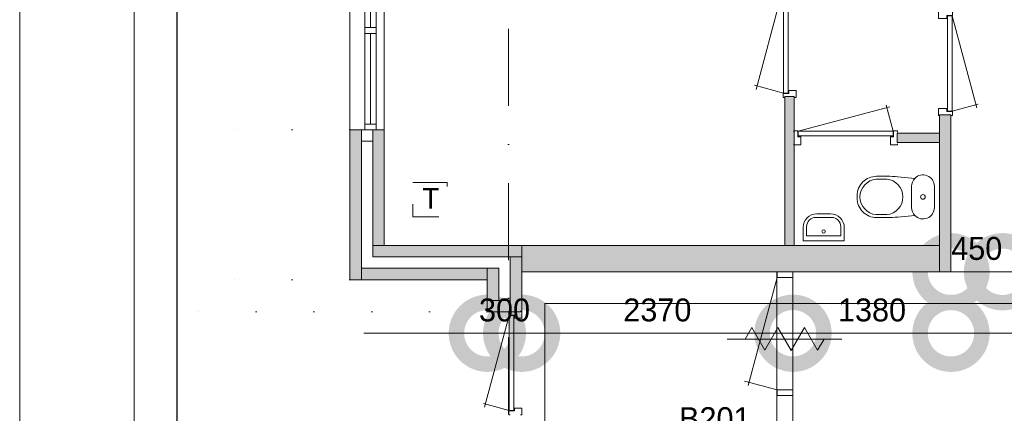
# Model space of a CAD drawing. Header units: millimetres. Extents: x 0 to 84100, y 0 to 59400.
# Tile 4 of 39: x 0 to 8601, y 16955 to 20392. Entities that reach past the tile are written whole.
import ezdxf
from ezdxf.enums import TextEntityAlignment as Align
from ezdxf.xclip import XClip

# ---------------------------------------------------------------- set-up
doc = ezdxf.new("R2010")
doc.units = ezdxf.units.MM
doc.header["$PDMODE"] = 3
doc.header["$PDSIZE"] = 1
for name, pattern in [('DGN1', [504.6, 0, -504.6]), ('DGN2', [672.8, 336.4, -336.4]), ('DGN4', [1345.6, 672.8, -336.4, 0, -336.4])]:
    doc.linetypes.add(name, pattern=pattern)
for name, color, linetype in [('12', 7, 'Continuous'), ('16', 7, 'Continuous'), ('17', 7, 'Continuous'), ('29', 7, 'Continuous'), ('30', 7, 'Continuous'), ('31', 7, 'Continuous'), ('32', 7, 'Continuous'), ('33', 7, 'Continuous'), ('40', 7, 'Continuous'), ('48', 7, 'Continuous'), ('56', 7, 'Continuous'), ('58', 7, 'Continuous'), ('62', 7, 'Continuous'), ('KADER', 7, 'Continuous'), ('TRAP', 7, 'Continuous')]:
    doc.layers.add(name, color=color, linetype=linetype)
doc.styles.add('dgn001', font='dgn001.shx')
doc.styles.add('dgn003', font='dgn003.shx')
doc.styles.get("Standard").update_dxf_attribs({"font": 'arial.ttf'})
doc.dimstyles.get("Standard").update_dxf_attribs({"dimtxt": 0.18, "dimasz": 0.18, "dimexe": 0.18, "dimexo": 0.0625, "dimgap": 0.09, "dimtad": 0, "dimtih": 1, "dimtoh": 1, "dimdec": 4, "dimzin": 0, "dimdsep": 46, "dimtxsty": 'Standard', "dimcen": 0.09, "dimadec": 0, "dimazin": 0, "dimtfac": 1, "dimtdec": 4, "dimtofl": 0, "dimtmove": 0, "dimatfit": 3, "dimfxl": 1, "dimtolj": 1, "dimtzin": 0, "dimarcsym": 0})

# ---------------------------------------------------------------- blocks, each defined once
blk = doc.blocks.new('AnonymousCell15')
at = {"layer": 'TRAP', "color": 1, "linetype": 'DGN2', "lineweight": 0, "flags": 128}
blk.add_lwpolyline([(-150, 139), (150, 139), (150, -161), (-150, -161), (-150, 139)], dxfattribs=at)
at = {"layer": 'TRAP', "color": 1, "linetype": 'DGN2', "lineweight": 0, "style": 'dgn001'}
blk.add_text('T', height=180, dxfattribs=at).set_placement((-68, -90.01))
blk = doc.blocks.new('830R10154')
at = {"layer": '33', "color": 1, "linetype": 'Continuous', "lineweight": 0}
for p, q in [((108, 868), (322.82, 66.28)), ((108, 38), (336.87, 99.32))]:
    blk.add_line(p, q, dxfattribs=at)
at = {"layer": '33', "color": 92, "linetype": 'Continuous', "lineweight": 13, "true_color": 0x00e100, "flags": 128}
for points in [[(100, 906), (111, 906), (111, 871), (61, 871), (61, 846), (-11, 846), (-11, 906), (0, 906)], [(100, 0), (111, 0), (111, 35), (61, 35), (61, 60), (-11, 60), (-11, 0), (0, 0)]]:
    blk.add_lwpolyline(points, dxfattribs=at)
at = {"layer": '33', "color": 2, "linetype": 'Continuous', "lineweight": 13, "true_color": 0xf0f000, "flags": 128}
blk.add_lwpolyline([(108, 868), (108, 38), (68, 38), (68, 868), (108, 868)], dxfattribs=at)
blk = doc.blocks.new('CLOS0251')
at = {"layer": '40', "color": 7, "linetype": 'Continuous', "lineweight": 0}
for p, q in [((-527.8, 155), (-435.5, 155)), ((-220, 92.5), (-220, -92.5)), ((-670, 1.1), (-670, -0.8)), ((-527.8, -155), (-435.8, -155))]:
    blk.add_line(p, q, dxfattribs=at)
at = {"layer": '40', "color": 7, "linetype": 'Continuous', "lineweight": 0, "flags": 128}
for points in [[(-338.3, 175.7), (-191.9, 162), (-191.9, 162, -0.674333), (-20, 92.5), (-20, 92.5), (-20, -92.5), (-20, -92.5, -0.674333), (-191.9, -162), (-191.9, -162), (-338.3, -175.7), (-338.3, -175.7, -0.023285), (-431.3, -180), (-431.3, -180), (-525, -180), (-525, -180, -0.414214), (-695, -10), (-695, -10), (-695, 10), (-695, 10, -0.414214), (-525, 180), (-525, 180), (-431.3, 180), (-431.3, 180, -0.023285), (-338.3, 175.7)], [(-527.8, -155, -0.917521), (-527.8, 155)], [(-436.6, 155, -0.917514), (-436.6, -155)]]:
    blk.add_lwpolyline(points, format="xyb", dxfattribs=at)
at = {"layer": '40', "color": 7, "linetype": 'Continuous', "lineweight": 0}
blk.add_circle((-120, 0), 20, dxfattribs=at)
for centre, start, end in [((-120, 92.5), 135.97272, 180), ((-120, -92.5), 180, 224.02728)]:
    blk.add_arc(centre, 100, start, end, dxfattribs=at)
blk = doc.blocks.new('FT0151')
at = {"layer": '40', "color": 7, "linetype": 'Continuous', "lineweight": 0}
for p, q in [((-148.9, 64.6), (-148.9, 144)), ((180, 135.1), (180, 20)), ((180, 20), (-180, 20)), ((148.9, 64.6), (-148.9, 64.6))]:
    blk.add_line(p, q, dxfattribs=at)
at = {"layer": '40', "color": 7, "linetype": 'Continuous', "lineweight": 0, "flags": 128}
for points in [[(-68.9, 224), (68.9, 224)], [(-60, 255.1), (60, 255.1)], [(-180, 20), (-180, 135.1)], [(148.9, 144), (148.9, 64.6)]]:
    blk.add_lwpolyline(points, dxfattribs=at)
for points in [[(60, 255.1, -0.414214), (180, 135.1)], [(68.9, 224, -0.414214), (148.9, 144)]]:
    blk.add_lwpolyline(points, format="xyb", dxfattribs=at)
at = {"layer": '40', "color": 7, "linetype": 'Continuous', "lineweight": 0}
blk.add_circle((-0.9, 101.1), 15.1, dxfattribs=at)
for centre, radius in [((-60, 135.1), 120), ((-68.9, 144), 80)]:
    blk.add_arc(centre, radius, 90, 180, dxfattribs=at)
blk = doc.blocks.new('830R10156')
at = {"layer": '33', "color": 1, "linetype": 'Continuous', "lineweight": 0}
for p, q in [((-868, 108), (-66.28, 322.82)), ((-38, 108), (-99.32, 336.87))]:
    blk.add_line(p, q, dxfattribs=at)
at = {"layer": '33', "color": 92, "linetype": 'Continuous', "lineweight": 13, "true_color": 0x00e100, "flags": 128}
for points in [[(-906, 100), (-906, 111), (-871, 111), (-871, 61), (-846, 61), (-846, -11), (-906, -11), (-906, 0)], [(0, 100), (0, 111), (-35, 111), (-35, 61), (-60, 61), (-60, -11), (0, -11), (0, 0)]]:
    blk.add_lwpolyline(points, dxfattribs=at)
at = {"layer": '33', "color": 2, "linetype": 'Continuous', "lineweight": 13, "true_color": 0xf0f000, "flags": 128}
blk.add_lwpolyline([(-868, 108), (-38, 108), (-38, 68), (-868, 68), (-868, 108)], dxfattribs=at)
blk = doc.blocks.new('930L0952')
at = {"layer": '33', "color": 1, "linetype": 'Continuous', "lineweight": 0}
for p, q in [((-98, -38), (-338.7, -936.31)), ((-98, -968), (-353.44, -899.56))]:
    blk.add_line(p, q, dxfattribs=at)
at = {"layer": '33', "color": 92, "linetype": 'Continuous', "lineweight": 13, "true_color": 0x00e100, "flags": 128}
for points in [[(-90, 0), (-101, 0), (-101, -35), (-51, -35), (-51, -60), (11, -60), (11, 0), (0, 0)], [(-90, -1006), (-101, -1006), (-101, -971), (-51, -971), (-51, -946), (11, -946), (11, -1006), (0, -1006)]]:
    blk.add_lwpolyline(points, dxfattribs=at)
at = {"layer": '33', "color": 2, "linetype": 'Continuous', "lineweight": 13, "true_color": 0xf0f000, "flags": 128}
blk.add_lwpolyline([(-98, -968), (-98, -38), (-58, -38), (-58, -968), (-98, -968)], dxfattribs=at)
blk = doc.blocks.new('830L091')
at = {"layer": '33', "color": 1, "linetype": 'Continuous', "lineweight": 0}
for p, q in [((-98, -38), (-312.82, -839.72)), ((-98, -868), (-323.91, -807.47))]:
    blk.add_line(p, q, dxfattribs=at)
at = {"layer": '33', "color": 92, "linetype": 'Continuous', "lineweight": 13, "true_color": 0x00e100, "flags": 128}
for points in [[(-90, 0), (-101, 0), (-101, -35), (-51, -35), (-51, -60), (11, -60), (11, 0), (0, 0)], [(-90, -906), (-101, -906), (-101, -871), (-51, -871), (-51, -846), (11, -846), (11, -906), (0, -906)]]:
    blk.add_lwpolyline(points, dxfattribs=at)
at = {"layer": '33', "color": 2, "linetype": 'Continuous', "lineweight": 13, "true_color": 0xf0f000, "flags": 128}
blk.add_lwpolyline([(-98, -38), (-98, -868), (-58, -868), (-58, -38), (-98, -38)], dxfattribs=at)
blk = doc.blocks.new('_DotSmall')
at = {"color": 0, "linetype": 'ByBlock', "const_width": 0.5}
blk.add_lwpolyline([(-0.0625, 0, 1), (0.0625, 0, 1)], format="xyb", close=True, dxfattribs=at)
blk = doc.blocks.new('*D19290')
at = {"layer": '58', "color": 3, "linetype": 'Continuous', "lineweight": 0, "transparency": 16777216}
for p, q in [((-3935.24, 8957.77), (-3935.24, 6331.610382)), ((-3935.24, 2907.77), (-3935.24, 5533.929618))]:
    blk.add_line(p, q, dxfattribs=at)
at = {"layer": 'Defpoints', "color": 0, "linetype": 'Continuous', "transparency": 16777216}
for p in [(-525.86, 8957.77), (-3935.24, 2907.77), (-525.86, 2907.77)]:
    blk.add_point(p, dxfattribs=at)
at = {"layer": '58', "color": 3, "linetype": 'Continuous', "lineweight": 0, "transparency": 16777216, "xscale": 1080, "yscale": 1080, "zscale": 1080}
for p, rotation in [((-3935.24, 8957.77), 90), ((-3935.24, 2907.77), 270)]:
    blk.add_blockref('_DotSmall', p, dxfattribs=dict(at, rotation=rotation))
at = {"layer": '58', "color": 3, "linetype": 'Continuous', "lineweight": 0, "transparency": 16777216, "insert": (-3935.24, 5932.77), "char_height": 200, "attachment_point": 5, "rotation": 90, "style": 'dgn003'}
blk.add_mtext('\\A1;6050', dxfattribs=at)
blk = doc.blocks.new('*D19291')
at = {"layer": '58', "color": 3, "linetype": 'Continuous', "lineweight": 0, "transparency": 16777216}
for p, q in [((-3935.2, 11447.8), (-3935.2, 11181.7)), ((-3935.2, 10137.8), (-3935.2, 10403.9))]:
    blk.add_line(p, q, dxfattribs=at)
at = {"layer": 'Defpoints', "color": 0, "linetype": 'Continuous', "transparency": 16777216}
for p in [(-2243.2, 11447.8), (-3935.2, 10137.8), (-2243.2, 10137.8)]:
    blk.add_point(p, dxfattribs=at)
at = {"layer": '58', "color": 3, "linetype": 'Continuous', "lineweight": 0, "transparency": 16777216, "xscale": 1080, "yscale": 1080, "zscale": 1080}
for p, rotation in [((-3935.2, 11447.8), 90), ((-3935.2, 10137.8), 270)]:
    blk.add_blockref('_DotSmall', p, dxfattribs=dict(at, rotation=rotation))
at = {"layer": '58', "color": 3, "linetype": 'Continuous', "lineweight": 0, "transparency": 16777216, "insert": (-3935.2, 10792.8), "char_height": 200, "attachment_point": 5, "rotation": 90, "style": 'dgn003'}
blk.add_mtext('\\A1;1310', dxfattribs=at)
blk = doc.blocks.new('*D19292')
at = {"layer": '58', "color": 3, "linetype": 'Continuous', "lineweight": 0, "transparency": 16777216}
for p, q in [((-3935.24, 13997.77), (-3935.24, 13122.77)), ((-3935.24, 11447.77), (-3935.24, 12322.77))]:
    blk.add_line(p, q, dxfattribs=at)
at = {"layer": 'Defpoints', "color": 0, "linetype": 'Continuous', "transparency": 16777216}
for p in [(-3935.24, 13997.77), (-1935.24, 13997.77), (-1935.24, 11447.77)]:
    blk.add_point(p, dxfattribs=at)
at = {"layer": '58', "color": 3, "linetype": 'Continuous', "lineweight": 0, "transparency": 16777216, "xscale": 1080, "yscale": 1080, "zscale": 1080}
for p, rotation in [((-3935.24, 13997.77), 90), ((-3935.24, 11447.77), 270)]:
    blk.add_blockref('_DotSmall', p, dxfattribs=dict(at, rotation=rotation))
at = {"layer": '58', "color": 3, "linetype": 'Continuous', "lineweight": 0, "transparency": 16777216, "insert": (-3935.24, 12722.77), "char_height": 200, "attachment_point": 5, "rotation": 270, "style": 'dgn003'}
blk.add_mtext('\\A1;2550', dxfattribs=at)
blk = doc.blocks.new('*D19363')
at = {"layer": '58', "color": 3, "linetype": 'Continuous', "lineweight": 0, "transparency": 16777216}
for p, q in [((-735.2, 9670.7), (-1815.2, 9670.7)), ((-735.2, 9670.7), (-435.2, 9670.7)), ((-435.2, 9670.7), (644.8, 9670.7))]:
    blk.add_line(p, q, dxfattribs=at)
at = {"layer": 'Defpoints', "color": 0, "linetype": 'Continuous', "transparency": 16777216}
for p in [(-435.2, 9670.7), (-735.2, 9336), (-435.2, 9336)]:
    blk.add_point(p, dxfattribs=at)
at = {"layer": '58', "color": 3, "linetype": 'Continuous', "lineweight": 0, "transparency": 16777216, "xscale": 1080, "yscale": 1080, "zscale": 1080}
blk.add_blockref('_DotSmall', (-735.2, 9670.7), dxfattribs=at)
at = {"layer": '58', "color": 3, "linetype": 'Continuous', "lineweight": 0, "transparency": 16777216, "xscale": 1080, "yscale": 1080, "zscale": 1080, "rotation": 180}
blk.add_blockref('_DotSmall', (-435.2, 9670.7), dxfattribs=at)
at = {"layer": '58', "color": 3, "linetype": 'Continuous', "lineweight": 0, "transparency": 16777216, "insert": (-585.2, 9872.9), "char_height": 200, "attachment_point": 5, "style": 'dgn003'}
blk.add_mtext('\\A1;300', dxfattribs=at)
blk = doc.blocks.new('*D19364')
at = {"layer": '58', "color": 3, "linetype": 'Continuous', "lineweight": 0, "transparency": 16777216}
blk.add_line((1934.8, 9670.7), (-435.2, 9670.7), dxfattribs=at)
at = {"layer": 'Defpoints', "color": 0, "linetype": 'Continuous', "transparency": 16777216}
for p in [(-435.2, 9670.7), (-435.2, 8986), (1934.8, 8986)]:
    blk.add_point(p, dxfattribs=at)
at = {"layer": '58', "color": 3, "linetype": 'Continuous', "lineweight": 0, "transparency": 16777216, "xscale": 1080, "yscale": 1080, "zscale": 1080, "rotation": 180}
blk.add_blockref('_DotSmall', (-435.2, 9670.7), dxfattribs=at)
at = {"layer": '58', "color": 3, "linetype": 'Continuous', "lineweight": 0, "transparency": 16777216, "xscale": 1080, "yscale": 1080, "zscale": 1080}
blk.add_blockref('_DotSmall', (1934.8, 9670.7), dxfattribs=at)
at = {"layer": '58', "color": 3, "linetype": 'Continuous', "lineweight": 0, "transparency": 16777216, "insert": (749.8, 9872.9), "char_height": 200, "attachment_point": 5, "style": 'dgn003'}
blk.add_mtext('\\A1;2370', dxfattribs=at)
blk = doc.blocks.new('*D19365')
at = {"layer": '58', "color": 3, "linetype": 'Continuous', "lineweight": 0, "transparency": 16777216}
blk.add_line((3314.8, 9670.7), (1934.8, 9670.7), dxfattribs=at)
at = {"layer": 'Defpoints', "color": 0, "linetype": 'Continuous', "transparency": 16777216}
for p in [(1934.8, 10586), (3314.8, 10586), (1934.8, 9670.7)]:
    blk.add_point(p, dxfattribs=at)
at = {"layer": '58', "color": 3, "linetype": 'Continuous', "lineweight": 0, "transparency": 16777216, "xscale": 1080, "yscale": 1080, "zscale": 1080, "rotation": 180}
blk.add_blockref('_DotSmall', (1934.8, 9670.7), dxfattribs=at)
at = {"layer": '58', "color": 3, "linetype": 'Continuous', "lineweight": 0, "transparency": 16777216, "xscale": 1080, "yscale": 1080, "zscale": 1080}
blk.add_blockref('_DotSmall', (3314.8, 9670.7), dxfattribs=at)
at = {"layer": '58', "color": 3, "linetype": 'Continuous', "lineweight": 0, "transparency": 16777216, "insert": (2624.8, 9872.9), "char_height": 200, "attachment_point": 5, "style": 'dgn003'}
blk.add_mtext('\\A1;1380', dxfattribs=at)
blk = doc.blocks.new('*D19366')
at = {"layer": '58', "color": 3, "linetype": 'Continuous', "lineweight": 0, "transparency": 16777216}
blk.add_line((5814.8, 9670.7), (3314.8, 9670.7), dxfattribs=at)
at = {"layer": 'Defpoints', "color": 0, "linetype": 'Continuous', "transparency": 16777216}
for p in [(3314.8, 10586), (5814.8, 10586), (3314.8, 9670.7)]:
    blk.add_point(p, dxfattribs=at)
at = {"layer": '58', "color": 3, "linetype": 'Continuous', "lineweight": 0, "transparency": 16777216, "xscale": 1080, "yscale": 1080, "zscale": 1080, "rotation": 180}
blk.add_blockref('_DotSmall', (3314.8, 9670.7), dxfattribs=at)
at = {"layer": '58', "color": 3, "linetype": 'Continuous', "lineweight": 0, "transparency": 16777216, "xscale": 1080, "yscale": 1080, "zscale": 1080}
blk.add_blockref('_DotSmall', (5814.8, 9670.7), dxfattribs=at)
at = {"layer": '58', "color": 3, "linetype": 'Continuous', "lineweight": 0, "transparency": 16777216, "insert": (4564.8, 9872.8), "char_height": 200, "attachment_point": 5, "style": 'dgn003'}
blk.add_mtext('\\A1;2500', dxfattribs=at)
blk = doc.blocks.new('*D19367')
at = {"layer": '58', "color": 3, "linetype": 'Continuous', "lineweight": 0, "transparency": 16777216}
for p, q in [((3314.8, 10207.8), (2234.8, 10207.8)), ((3314.8, 10207.8), (3764.8, 10207.8)), ((3764.8, 10207.8), (4844.8, 10207.8))]:
    blk.add_line(p, q, dxfattribs=at)
at = {"layer": 'Defpoints', "color": 0, "linetype": 'Continuous', "transparency": 16777216}
for p in [(3314.8, 12637.8), (3764.8, 12637.8), (3764.8, 10207.8)]:
    blk.add_point(p, dxfattribs=at)
at = {"layer": '58', "color": 3, "linetype": 'Continuous', "lineweight": 0, "transparency": 16777216, "xscale": 1080, "yscale": 1080, "zscale": 1080}
blk.add_blockref('_DotSmall', (3314.8, 10207.8), dxfattribs=at)
at = {"layer": '58', "color": 3, "linetype": 'Continuous', "lineweight": 0, "transparency": 16777216, "xscale": 1080, "yscale": 1080, "zscale": 1080, "rotation": 180}
blk.add_blockref('_DotSmall', (3764.8, 10207.8), dxfattribs=at)
at = {"layer": '58', "color": 3, "linetype": 'Continuous', "lineweight": 0, "transparency": 16777216, "insert": (3539.8, 10409.9), "char_height": 200, "attachment_point": 5, "style": 'dgn003'}
blk.add_mtext('\\A1;450', dxfattribs=at)
blk = doc.blocks.new('*D19368')
at = {"layer": '58', "color": 3, "linetype": 'Continuous', "lineweight": 0, "transparency": 16777216}
blk.add_line((5364.8, 10207.8), (3764.8, 10207.8), dxfattribs=at)
at = {"layer": 'Defpoints', "color": 0, "linetype": 'Continuous', "transparency": 16777216}
for p in [(3764.8, 12637.8), (5364.8, 12637.8), (3764.8, 10207.8)]:
    blk.add_point(p, dxfattribs=at)
at = {"layer": '58', "color": 3, "linetype": 'Continuous', "lineweight": 0, "transparency": 16777216, "xscale": 1080, "yscale": 1080, "zscale": 1080, "rotation": 180}
blk.add_blockref('_DotSmall', (3764.8, 10207.8), dxfattribs=at)
at = {"layer": '58', "color": 3, "linetype": 'Continuous', "lineweight": 0, "transparency": 16777216, "xscale": 1080, "yscale": 1080, "zscale": 1080}
blk.add_blockref('_DotSmall', (5364.8, 10207.8), dxfattribs=at)
at = {"layer": '58', "color": 3, "linetype": 'Continuous', "lineweight": 0, "transparency": 16777216, "insert": (4564.8, 10409.9), "char_height": 200, "attachment_point": 5, "style": 'dgn003'}
blk.add_mtext('\\A1;1600', dxfattribs=at)
blk = doc.blocks.new('*D19379')
at = {"layer": '58', "color": 3, "linetype": 'Continuous', "lineweight": 0, "transparency": 16777216}
for p, q in [((-3935.2, 9857.8), (-3935.2, 9728.4)), ((-3935.2, 8957.8), (-3935.2, 9087.2))]:
    blk.add_line(p, q, dxfattribs=at)
at = {"layer": 'Defpoints', "color": 0, "linetype": 'Continuous', "transparency": 16777216}
for p in [(-3208.6, 9857.8), (-3935.2, 8957.8), (-3208.6, 8957.8)]:
    blk.add_point(p, dxfattribs=at)
at = {"layer": '58', "color": 3, "linetype": 'Continuous', "lineweight": 0, "transparency": 16777216, "xscale": 1080, "yscale": 1080, "zscale": 1080}
for p, rotation in [((-3935.2, 9857.8), 90), ((-3935.2, 8957.8), 270)]:
    blk.add_blockref('_DotSmall', p, dxfattribs=dict(at, rotation=rotation))
at = {"layer": '58', "color": 3, "linetype": 'Continuous', "lineweight": 0, "transparency": 16777216, "insert": (-3935.2, 9407.8), "char_height": 200, "attachment_point": 5, "rotation": 90, "style": 'dgn003'}
blk.add_mtext('\\A1;900', dxfattribs=at)
blk = doc.blocks.new('79B1036')
at = {"layer": '12', "color": 92, "linetype": 'Continuous', "lineweight": 0, "true_color": 0x00e100}
for p, q in [((-343.72, 0), (-285.98, 100.02)), ((-285.98, 100.02), (-171.88, -97.62)), ((-171.88, -97.62), (-57.68, 100.18)), ((-57.68, 100.18), (58, -100.18)), ((58, -100.18), (173.68, 100.18)), ((173.68, 100.18), (287.88, -97.62)), ((287.88, -97.62), (344.24, 0))]:
    blk.add_line(p, q, dxfattribs=at)
at = {"layer": '12', "color": 7, "linetype": 'Continuous', "lineweight": 0}
blk.add_line((500.48, 0), (-500.5, 0), dxfattribs=at)
blk = doc.blocks.new('A1')
at = {"layer": 'KADER', "color": 1, "linetype": 'Continuous', "lineweight": 0}
blk.add_line((0, 59400), (0, 0), dxfattribs=at)
at = {"layer": 'KADER', "color": 5, "linetype": 'Continuous', "lineweight": 0, "flags": 128}
blk.add_lwpolyline([(1000, 1000), (83100, 1000), (83100, 58400), (1000, 58400), (1000, 1000)], dxfattribs=at)
blk = doc.blocks.new('AnonymousCell107')
at = {"color": 1, "linetype": 'Continuous', "lineweight": 0}
blk.add_blockref('A1', (-42050, -29700), dxfattribs=at)
blk = doc.blocks.new('50E03_329_B02 - Default')
at = {"layer": '16'}
for points in [[(-1935.24, 11447.77), (-1835.24, 11447.77), (-1835.24, 10137.77), (-1935.24, 10137.77)], [(-535.24, 10337.77), (-435.24, 10337.77), (-435.24, 9857.77), (-535.24, 9857.77)], [(-735.24, 10137.77), (-1835.24, 10137.77), (-1835.24, 10237.77), (-735.24, 10237.77)], [(-735.24, 9957.77), (-635.24, 9957.77), (-635.24, 10237.77), (-735.24, 10237.77)], [(-535.24, 9957.77), (-735.24, 9957.77), (-735.24, 9857.77), (-535.24, 9857.77)]]:
    blk.add_hatch(color=7, dxfattribs=at).paths.add_polyline_path(points)
at = {"layer": '62'}
for color, points in [(9, [(1944.76, 11737.77), (1944.76, 10437.77), (1864.76, 10437.77), (1864.76, 11737.77)]), (7, [(3214.76, 11577.77), (3214.76, 10207.77), (3314.76, 10207.77), (3314.76, 11577.77)]), (9, [(-1735.24, 11447.77), (-1635.24, 11447.77), (-1635.24, 10437.77), (-1735.24, 10437.77)]), (9, [(2844.76, 11417.77), (2844.76, 11337.77), (3214.76, 11337.77), (3214.76, 11417.77)]), (9, [(-435.24, 10437.77), (-1735.24, 10437.77), (-1735.24, 10337.77), (-435.24, 10337.77)]), (9, [(-435.24, 10437.77), (3214.76, 10437.77), (3214.76, 10207.77), (-435.24, 10207.77)])]:
    blk.add_hatch(color=color, dxfattribs=at).paths.add_polyline_path(points)
at = {"layer": '16', "color": 92, "linetype": 'Continuous', "lineweight": 0, "true_color": 0x00e100}
for p, q in [((-1635.24, 11447.77), (-1935.24, 11447.77)), ((-435.24, 10437.77), (-1635.24, 10437.77)), ((-735.24, 10137.77), (-1935.24, 10137.77)), ((-435.24, 9857.77), (-735.24, 9857.77))]:
    blk.add_line(p, q, dxfattribs=at)
at = {"layer": '16', "color": 92, "linetype": 'Continuous', "lineweight": 0, "true_color": 0x00e100, "flags": 128}
for points in [[(1944.76, 10437.77), (1944.76, 11737.77), (1864.76, 11737.77), (1864.76, 10437.77), (1944.76, 10437.77)], [(3314.76, 11577.77), (3314.76, 10207.77), (3214.76, 10207.77), (3214.76, 11577.77), (3314.76, 11577.77)], [(-1935.24, 10137.77), (-1935.24, 11447.77)], [(-1635.24, 10437.77), (-1635.24, 11447.77)], [(3214.76, 11417.77), (3214.76, 11337.77), (2844.76, 11337.77), (2844.76, 11417.77), (3214.76, 11417.77)], [(-1835.24, 11347.77), (-1735.24, 11347.77), (-1735.24, 10337.77), (-535.24, 10337.77), (-535.24, 9957.77), (-635.24, 9957.77), (-635.24, 10237.77), (-1835.24, 10237.77), (-1835.24, 11347.77)], [(-435.24, 9857.77), (-435.24, 10437.77)], [(-735.24, 9857.77), (-735.24, 10137.77)]]:
    blk.add_lwpolyline(points, dxfattribs=at)
at = {"layer": '16', "color": 7, "linetype": 'Continuous', "lineweight": 0, "flags": 128}
for points in [[(-1935.24, 11447.77), (-1835.24, 11447.77), (-1835.24, 10137.77), (-1935.24, 10137.77), (-1935.24, 11447.77)], [(-535.24, 10337.77), (-435.24, 10337.77), (-435.24, 9857.77), (-535.24, 9857.77), (-535.24, 10337.77)], [(-735.24, 10137.77), (-1835.24, 10137.77), (-1835.24, 10237.77), (-735.24, 10237.77), (-735.24, 10137.77)], [(-735.24, 9957.77), (-635.24, 9957.77), (-635.24, 10237.77), (-735.24, 10237.77), (-735.24, 9957.77)], [(-535.24, 9957.77), (-735.24, 9957.77), (-735.24, 9857.77), (-535.24, 9857.77), (-535.24, 9957.77)]]:
    blk.add_lwpolyline(points, dxfattribs=at)
at = {"layer": '17', "color": 92, "linetype": 'Continuous', "lineweight": 0, "true_color": 0x00e100, "flags": 128}
blk.add_lwpolyline([(3214.76, 10437.77), (-435.24, 10437.77), (-435.24, 10207.77), (3214.76, 10207.77), (3214.76, 10437.77)], dxfattribs=at)
at = {"layer": '30', "color": 3, "linetype": 'Continuous', "lineweight": 0}
for p, q in [((-1935.24, 13997.77), (-1935.24, 11447.77)), ((-1635.24, 13997.77), (-1635.24, 11447.77))]:
    blk.add_line(p, q, dxfattribs=at)
at = {"layer": '31', "color": 3, "linetype": 'Continuous', "lineweight": 0}
for p, q in [((1794.76, 8607.77), (1794.76, 10207.77)), ((1934.76, 8607.77), (1934.76, 10207.77))]:
    blk.add_line(p, q, dxfattribs=at)
at = {"layer": '32', "color": 3, "linetype": 'Continuous', "lineweight": 0}
for p, q in [((-1805.24, 11497.77), (-1805.24, 13947.77)), ((-1705.24, 13947.77), (-1705.24, 11447.77)), ((-1755.24, 13106.1), (-1755.24, 12339.43)), ((-1755.24, 12289.43), (-1755.24, 11497.77))]:
    blk.add_line(p, q, dxfattribs=at)
at = {"layer": '32', "color": 3, "linetype": 'Continuous', "lineweight": 0, "flags": 128}
for points in [[(-1705.24, 12339.43), (-1705.24, 12289.43), (-1805.24, 12289.43), (-1805.24, 12339.43), (-1705.24, 12339.43)], [(-1705.24, 11497.77), (-1705.24, 11447.77), (-1805.24, 11447.77), (-1805.24, 11497.77), (-1705.24, 11497.77)], [(1795.76, 10157.77), (1795.76, 10207.77), (1934.76, 10207.77), (1934.76, 10157.77), (1795.76, 10157.77)], [(1795.76, 9127.77), (1795.76, 9177.77), (1934.76, 9177.77), (1934.76, 9127.77), (1795.76, 9127.77)]]:
    blk.add_lwpolyline(points, dxfattribs=at)
at = {"layer": '33', "color": 1, "linetype": 'Continuous', "lineweight": 0}
for p, q in [((1795.76, 10157.77), (1542.83, 9213.83)), ((1795.76, 9177.77), (1512.43, 9253.69))]:
    blk.add_line(p, q, dxfattribs=at)
at = {"layer": '56', "color": 3, "linetype": 'DGN4', "lineweight": 0}
blk.add_line((-550.24, 50407.77), (-550.24, 1407.77), dxfattribs=at)
at = {"layer": '58', "color": 3, "linetype": 'DGN1', "lineweight": 0}
for p, q in [((-1935.24, 11447.77), (-3935.24, 11447.77)), ((-1935.24, 10137.77), (-3935.24, 10137.77)), ((-735.24, 9857.77), (-3935.24, 9857.77))]:
    blk.add_line(p, q, dxfattribs=at)
at = {"layer": '62', "color": 9, "linetype": 'Continuous', "lineweight": 0, "flags": 128}
for points in [[(1944.76, 11737.77), (1944.76, 10437.77), (1864.76, 10437.77), (1864.76, 11737.77), (1944.76, 11737.77)], [(-1735.24, 11447.77), (-1635.24, 11447.77), (-1635.24, 10437.77), (-1735.24, 10437.77), (-1735.24, 11447.77)], [(2844.76, 11417.77), (2844.76, 11337.77), (3214.76, 11337.77), (3214.76, 11417.77), (2844.76, 11417.77)], [(-435.24, 10437.77), (-1735.24, 10437.77), (-1735.24, 10337.77), (-435.24, 10337.77), (-435.24, 10437.77)], [(-435.24, 10437.77), (3214.76, 10437.77), (3214.76, 10207.77), (-435.24, 10207.77), (-435.24, 10437.77)]]:
    blk.add_lwpolyline(points, dxfattribs=at)
at = {"layer": '62', "color": 7, "linetype": 'Continuous', "lineweight": 0, "flags": 128}
blk.add_lwpolyline([(3214.76, 11577.77), (3214.76, 10207.77), (3314.76, 10207.77), (3314.76, 11577.77), (3214.76, 11577.77)], dxfattribs=at)
at = {"color": 7, "linetype": 'Continuous', "lineweight": 0}
for name, p in [('930L0952', (1950.73, 12736)), ('830R10154', (3216.66, 11573.06)), ('830R10156', (2847.85, 11326.17)), ('CLOS0251', (3189.86, 10861.28)), ('FT0151', (2202.72, 10458.2)), ('830L091', (-446.24, 9863.77)), ('79B1036', (1861.31, 9619.67))]:
    blk.add_blockref(name, p, dxfattribs=at)
at = {"layer": '48', "color": 7, "linetype": 'Continuous', "lineweight": 0, "style": 'dgn003'}
blk.add_text('B201', height=200, dxfattribs=at).set_placement((1251.64, 8925.04), align=Align.MIDDLE_CENTER)
at = {"layer": '58', "color": 3, "linetype": 'Continuous', "lineweight": 0}
for base, p1, p2, angle, picture, middle, turn in [((-3935.24, 13997.77), (-1935.24, 11447.77), (-1935.24, 13997.77), 270, '*D19292', (-3935.24, 12722.77), 270), ((-3935.24, 10137.77), (-2243.2, 11447.77), (-2243.2, 10137.77), 90, '*D19291', (-3935.24, 10792.77), 90), ((-3935.24, 8957.77), (-3208.58, 9857.77), (-3208.58, 8957.77), 90, '*D19379', (-3935.24, 9407.77), 90), ((-3935.24, 2907.77), (-525.86, 8957.77), (-525.86, 2907.77), 90, '*D19290', (-3935.24, 5932.77), 90)]:
    dim = blk.add_linear_dim(base=base, p1=p1, p2=p2, angle=angle, dimstyle='Standard', override={"dimscale": 1, "dimtxt": 200, "dimasz": 1080, "dimexe": 0, "dimexo": 0, "dimgap": 100, "dimtad": 1, "dimjust": 0, "dimtih": 0, "dimtoh": 0, "dimdec": 0, "dimlfac": 1, "dimzin": 11, "dimdsep": 46, "dimlunit": 2, "dimpost": '<>', "dimtxsty": 'dgn003', "dimblk1": 'DotSmall', "dimblk2": 'DotSmall', "dimsah": 1, "dimcen": 0, "dimse1": 1, "dimse2": 1, "dimclrd": 3, "dimclre": 3, "dimclrt": 3, "dimtol": 0, "dimtix": 1, "dimtofl": 1, "dimatfit": 3, "dimfrac": 1, "dimtolj": 1, "dimlwd": 0, "dimlwe": 0}, dxfattribs=at)
    dim.commit()
    dim.dimension.update_dxf_attribs({"geometry": picture, "text_midpoint": middle, "text_rotation": turn})
for base, p1, p2, picture, middle in [((3764.76, 10207.77), (3314.76, 12637.77), (3764.76, 12637.77), '*D19367', (3539.76, 10409.88)), ((3764.76, 10207.77), (5364.76, 12637.77), (3764.76, 12637.77), '*D19368', (4564.76, 10409.88)), ((1934.76, 9670.73), (3314.76, 10585.95), (1934.76, 10585.95), '*D19365', (2624.76, 9872.91)), ((3314.76, 9670.73), (5814.76, 10585.95), (3314.76, 10585.95), '*D19366', (4564.76, 9872.84)), ((-435.24, 9670.73), (-735.24, 9335.95), (-435.24, 9335.95), '*D19363', (-585.24, 9872.91)), ((-435.24, 9670.73), (1934.76, 8985.95), (-435.24, 8985.95), '*D19364', (749.76, 9872.91))]:
    dim = blk.add_linear_dim(base=base, p1=p1, p2=p2, dimstyle='Standard', override={"dimscale": 1, "dimtxt": 200, "dimasz": 1080, "dimexe": 0, "dimexo": 0, "dimgap": 100, "dimtad": 1, "dimjust": 0, "dimtih": 0, "dimtoh": 0, "dimdec": 0, "dimlfac": 1, "dimzin": 11, "dimdsep": 46, "dimlunit": 2, "dimpost": '<>', "dimtxsty": 'dgn003', "dimblk1": 'DotSmall', "dimblk2": 'DotSmall', "dimsah": 1, "dimcen": 0, "dimse1": 1, "dimse2": 1, "dimclrd": 3, "dimclre": 3, "dimclrt": 3, "dimtol": 0, "dimtix": 1, "dimtofl": 1, "dimatfit": 3, "dimfrac": 1, "dimtolj": 1, "dimlwd": 0, "dimlwe": 0}, dxfattribs=at)
    dim.commit()
    dim.dimension.update_dxf_attribs({"geometry": picture, "text_midpoint": middle})

msp = doc.modelspace()

# ---------------------------------------------------------------- linework, layer by layer
at = {"layer": '29', "color": 1, "linetype": 'Continuous', "lineweight": 0, "flags": 128}
msp.add_lwpolyline([(4588, 11847), (4588, 17913.29), (11478.25, 17914), (11478.25, 16938.01)], dxfattribs=at)

# ---------------------------------------------------------------- block references
at = {"color": 1, "linetype": 'Continuous', "lineweight": 0}
for name, p in [('AnonymousCell107', (42050, 29700)), ('AnonymousCell15', (3584.79, 18831.8))]:
    msp.add_blockref(name, p, dxfattribs=at)
ref = msp.add_blockref('50E03_329_B02 - Default', (4820.03, 7983.03))
XClip(ref).set_block_clipping_path([(-3447.2, 1205.47), (51798.68, 50007.99)])

doc.saveas('drawing.dxf')
